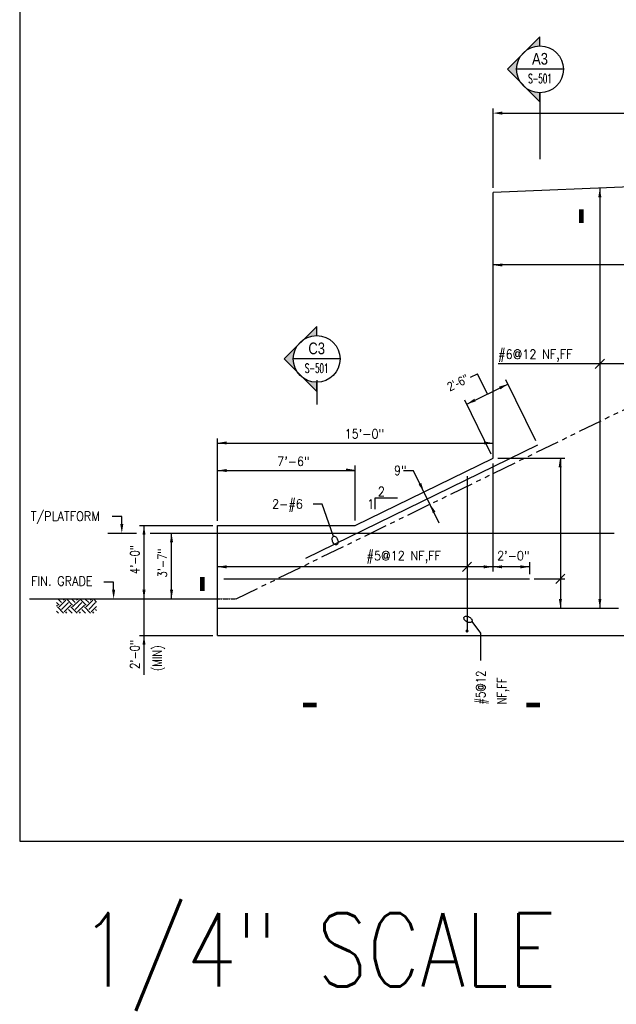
# Model space of a CAD drawing. Header units: inches. Extents: x -9715 to 32893, y -15613 to -1138.
# Tile 5 of 256: x 3456 to 3846, y -11080 to -10436. Entities that reach past the tile are written whole.
import ezdxf
from ezdxf.enums import TextEntityAlignment as Align

# ---------------------------------------------------------------- set-up
doc = ezdxf.new("R2010")
doc.units = ezdxf.units.IN
doc.header["$MEASUREMENT"] = 0
doc.linetypes.add('PHANTOM2', pattern=[1.25, 0.625, -0.125, 0.125, -0.125, 0.125, -0.125])
doc.layers.get('0').update_dxf_attribs({"color": 252})
doc.layers.get('DEFPOINTS').update_dxf_attribs({"color": 11})
for name, color, linetype in [('A-Anno-Symb', 2, 'Continuous'), ('S-ANNO-DIMS', 2, 'Continuous'), ('S-ANNO-SYMB', 2, 'Continuous'), ('S-ANNO-TEXT', 2, 'Continuous'), ('S1', 2, 'Continuous'), ('S3', 4, 'Continuous'), ('S4', 2, 'Continuous'), ('S5', 1, 'Continuous'), ('S5R', 1, 'Continuous'), ('S7', 2, 'Continuous'), ('S7R', 2, 'Continuous')]:
    doc.layers.add(name, color=color, linetype=linetype)
doc.styles.add('125', font='romans.shx', dxfattribs={"width": 0.8, "height": 2})
doc.styles.add('ROMANS', font='ROMANS.shx', dxfattribs={"width": 0.8})
doc.styles.get("Standard").update_dxf_attribs({"font": 'romans.shx', "width": 0.8})
doc.styles.add('SX-FRAC', font='SX-FRAC.shx', dxfattribs={"width": 0.9, "height": 14})
doc.styles.add('TITTEXTL', font='swiss.ttf', dxfattribs={"width": 0.8})

# ---------------------------------------------------------------- blocks, each defined once
blk = doc.blocks.new('*X692')
at = {"color": 0}
for p, q in [((3125.6, 1479.4), (3121.2, 1483.8)), ((3122.3, 1473.9), (3131.2, 1482.7)), ((3128.9, 1482.7), (3127.8, 1483.8)), ((3140, 1476.1), (3132.3, 1483.8)), ((3143.3, 1479.4), (3138.9, 1483.8)), ((3140, 1473.9), (3148.8, 1482.7)), ((3146.6, 1482.7), (3145.5, 1483.8)), ((3157.7, 1476.1), (3149.9, 1483.8)), ((3161, 1479.4), (3156.6, 1483.8)), ((3157.7, 1473.9), (3166.5, 1482.7)), ((3164.3, 1482.7), (3163.2, 1483.8)), ((3171.4, 1480.1), (3167.6, 1483.8)), ((3122.3, 1476.1), (3119, 1479.4)), ((3119, 1475), (3120.1, 1476.1)), ((3128.2, 1465.8), (3120.1, 1473.9)), ((3125.6, 1470.6), (3134.5, 1479.4)), ((3128.9, 1467.2), (3137.8, 1476.1)), ((3139.2, 1465.8), (3134.5, 1470.6)), ((3145.8, 1465.8), (3137.8, 1473.9)), ((3143.3, 1470.6), (3152.1, 1479.4)), ((3146.6, 1467.2), (3155.5, 1476.1)), ((3156.9, 1465.8), (3152.1, 1470.6)), ((3163.5, 1465.8), (3155.5, 1473.9)), ((3161, 1470.6), (3169.8, 1479.4)), ((3164.3, 1467.2), (3171.4, 1474.3)), ((3171.4, 1469), (3169.8, 1470.6)), ((3121.5, 1465.8), (3119, 1468.3)), ((3132.6, 1465.8), (3131.2, 1467.2)), ((3150.3, 1465.8), (3148.8, 1467.2)), ((3167.9, 1465.8), (3166.5, 1467.2))]:
    blk.add_line(p, q, dxfattribs=at)
blk = doc.blocks.new('NAVFAC_Anno_Arrow_A1')
at = {"linetype": 'ByBlock', "lineweight": -2}
h = blk.add_hatch(color=0, dxfattribs=at)
h.paths.add_polyline_path([(-1.77, 1.77), (-3.54, 0), (-2.5, 0, -0.198912)])
h.paths.add_polyline_path([(0, 3.54), (-1.77, 1.77, -0.414214), (1.77, 1.77)])
h.paths.add_polyline_path([(2.37, 1.16), (2.25, 1.1, -0.114349), (2.5, 0), (3.54, 0)])
h.paths.add_polyline_path([(1.77, 1.77, -0.082683), (2.25, 1.1), (2.37, 1.16)])
at = {"color": 0, "linetype": 'ByBlock', "lineweight": -2}
blk.add_lwpolyline([(-2.5, 0), (-3.54, 0), (0, 3.54), (3.54, 0), (2.5, 0)], dxfattribs=at)
blk = doc.blocks.new('Anno_Section_A2')
at = {"color": 0, "linetype": 'ByBlock', "lineweight": -2}
blk.add_line((2.5, 0), (-2.5, 0), dxfattribs=at)
blk.add_circle((0, 0), 2.5, dxfattribs=at)
at = {"color": 0, "linetype": 'ByBlock', "lineweight": -2, "style": 'ROMANS', "width": 0.8}
blk.add_attdef('NUMBER', text='', height=1, dxfattribs=at).set_placement((0, 0.5), align=Align.CENTER)
blk.add_attdef('SHEET', text='', height=0.75, dxfattribs=at).set_placement((0, -0.5), align=Align.TOP_CENTER)

msp = doc.modelspace()

# ---------------------------------------------------------------- linework, layer by layer
at = {"color": 1, "linetype": 'ByBlock'}
for p, q in [((3765.50067, -10545.74449), (3765.50067, -10493.78449)), ((3771.50067, -10496.78449), (3951.18817, -10496.78449))]:
    msp.add_line(p, q, dxfattribs=at)
msp.add_solid([(3771.50067, -10495.78449), (3771.50067, -10497.78449), (3765.50067, -10496.78449)], dxfattribs=at)
at = {"layer": 'A-Anno-Symb'}
msp.add_line((3796.15935, -10483.41042), (3796.15935, -10526.97384), dxfattribs=at)
at = {"layer": 'A-Anno-Symb', "elevation": -127.5}
msp.add_lwpolyline([(3823.24641, -10568.73162, 3, 3, 0), (3823.24641, -10559.73162, 0, 0, 0), (3915.45923, -10559.73162, 0, 0, 0)], format="xyseb", dxfattribs=at)
at = {"layer": 'A-Anno-Symb'}
for points in [[(4398.54944, -10800.3988, 0, 0, 0), (3861.66775, -10800.3988, 0, 0, 0), (3575.34368, -10800.3988, 3, 3, 0), (3575.34368, -10809.3988, 0, 0, 0)], [(3641.11307, -10884.01923, 3, 3, 0), (3650.11307, -10884.01923, 0, 0, 0), (3650.11307, -10838.62954, 0, 0, 0)], [(3787.15935, -10884.01923, 3, 3, 0), (3796.15935, -10884.01923, 0, 0, 0), (3796.15935, -10838.62954, 0, 0, 0)]]:
    msp.add_lwpolyline(points, format="xyseb", dxfattribs=at)
at = {"layer": 'DEFPOINTS'}
msp.add_lwpolyline([(3455.89523, -10973.22516), (4895.89523, -10973.22516), (4895.89523, -9989.22516), (3455.89523, -9989.22516)], close=True, dxfattribs=at)
at = {"layer": 'DEFPOINTS', "color": 0, "linetype": 'ByBlock'}
msp.add_point((3765.50067, -10548.74449), dxfattribs=at)
at = {"layer": 'S1', "color": 3}
for p, q in [((4149.18817, -10532.78449), (3765.50067, -10548.74449)), ((3765.50067, -10722.57607), (3765.50067, -10548.74449)), ((3675.18817, -10766.65949), (3765.50067, -10722.57607)), ((3585.18817, -10766.65949), (3675.18817, -10766.65949)), ((3585.18817, -10838.65949), (3585.18817, -10766.65949)), ((3585.18817, -10820.65949), (3847.56317, -10820.65949)), ((3585.18817, -10838.65949), (4125.18817, -10838.65949))]:
    msp.add_line(p, q, dxfattribs=at)
at = {"layer": 'S1', "color": 2, "linetype": 'PHANTOM2', "ltscale": 25}
msp.add_line((3597.36924, -10814.65949), (3999.84099, -10618.2046), dxfattribs=at)
at = {"layer": 'S1', "color": 2, "linetype": 'PHANTOM2'}
msp.add_line((3585.18817, -10814.65949), (3597.36924, -10814.65949), dxfattribs=at)
at = {"layer": 'S1', "color": 2, "linetype": 'Continuous'}
msp.add_lwpolyline([(3462.40896, -10814.65949), (3585.18817, -10814.65949)], dxfattribs=at)
at = {"layer": 'S3', "color": 5}
for p, q in [((3642.93408, -10787.96725), (3794.65363, -10713.90976)), ((3589.31467, -10801.58461), (3789.40047, -10801.58461))]:
    msp.add_line(p, q, dxfattribs=at)
for points in [[(3856.68817, -10660.84699), (3768.75067, -10660.84699)], [(3748.43817, -10734.24295), (3748.43817, -10835.65949)]]:
    msp.add_lwpolyline(points, dxfattribs=at)
at = {"layer": 'S3', "color": 5, "const_width": 1}
msp.add_lwpolyline([(3747.93817, -10835.65949, 1), (3748.93817, -10835.65949, 1)], format="xyb", close=True, dxfattribs=at)
at = {"layer": 'S4', "color": 3}
msp.add_line((3650.11307, -10671.62322), (3650.11307, -10687.38792), dxfattribs=at)
at = {"layer": 'S5', "color": 1}
for p, q in [((3585.18817, -10763.65949), (3585.18817, -10709.65949)), ((3585.18817, -10712.65949), (3765.50067, -10712.65949)), ((3675.18817, -10763.32616), (3675.18817, -10727.32616)), ((3585.18817, -10730.65949), (3675.18817, -10730.65949)), ((3713.53474, -10730.90241), (3706.80178, -10730.90241)), ((3688.14319, -10748.78114), (3688.14319, -10755.93057)), ((3702.92236, -10748.78114), (3688.14319, -10748.78114)), ((3537.18817, -10864.29145), (3537.18817, -10766.65949)), ((3555.18817, -10814.65949), (3555.18817, -10771.65949))]:
    msp.add_line(p, q, dxfattribs=at)
at = {"layer": 'S5'}
msp.add_lwpolyline([(3730.19789, -10765.03974), (3713.53474, -10730.90241)], dxfattribs=at)
at = {"layer": 'S5', "color": 1, "linetype": 'Continuous'}
for points in [[(3513.61854, -10771.65949), (3532.25013, -10771.65949)], [(3534.18817, -10766.65949), (3582.18817, -10766.65949)], [(3541.31415, -10771.65949), (3844.56317, -10771.65949)], [(3534.18817, -10838.65949), (3582.18817, -10838.65949)]]:
    msp.add_lwpolyline(points, dxfattribs=at)
at = {"layer": 'S5'}
for points in [[(3591.19361, -10713.62633), (3591.18256, -10711.62636), (3585.18817, -10712.65949)], [(3759.49524, -10713.62633), (3759.50629, -10711.62636), (3765.50067, -10712.65949)], [(3591.18817, -10731.65949), (3591.18817, -10729.65949), (3585.18817, -10730.65949)], [(3669.18817, -10731.32616), (3669.18817, -10729.32616), (3675.18817, -10730.32616)], [(3718.51835, -10738.83249), (3716.72104, -10739.7098), (3720.25161, -10744.66308)], [(3726.04508, -10758.52675), (3727.8424, -10757.64945), (3724.31182, -10752.69616)], [(3536.18817, -10772.65949), (3538.18817, -10772.65949), (3537.18817, -10766.65949)], [(3554.18817, -10777.65949), (3556.18817, -10777.65949), (3555.18817, -10771.65949)], [(3536.18817, -10808.65949), (3538.18817, -10808.65949), (3537.18817, -10814.65949)], [(3554.18817, -10808.65949), (3556.18817, -10808.65949), (3555.18817, -10814.65949)], [(3536.18817, -10844.65949), (3538.18817, -10844.65949), (3537.18817, -10838.65949)]]:
    msp.add_solid(points, dxfattribs=at)
at = {"layer": 'S5R', "color": 1}
for p, q in [((3750.6888, -10669.57674), (3755.3045, -10667.32372)), ((3761.78357, -10680.59722), (3755.3045, -10667.32372)), ((3748.23745, -10687.20937), (3775.19714, -10674.04977)), ((3793.33767, -10711.21379), (3773.88118, -10671.3538)), ((3764.18471, -10719.8801), (3746.92149, -10684.5134)), ((3789.40047, -10790.68645), (3789.40047, -10798.58461))]:
    msp.add_line(p, q, dxfattribs=at)
for points in [[(3769.36655, -10675.78304), (3770.24385, -10677.58035), (3775.19714, -10674.04977)], [(3754.06804, -10685.4761), (3753.19073, -10683.67879), (3748.23745, -10687.20937)], [(3783.40047, -10792.68645), (3783.40047, -10794.68645), (3789.40047, -10793.68645)]]:
    msp.add_solid(points, dxfattribs=at)
at = {"layer": 'S7', "color": 1}
for p, q in [((3522.68256, -10760.68058), (3516.38329, -10760.68058)), ((3522.68256, -10765.65949), (3522.68256, -10760.68058)), ((3517.31308, -10803.68058), (3511.01381, -10803.68058)), ((3517.31308, -10808.65949), (3517.31308, -10803.68058))]:
    msp.add_line(p, q, dxfattribs=at)
for points in [[(3523.68256, -10765.65949), (3521.68256, -10765.65949), (3522.68256, -10771.65949)], [(3518.31308, -10808.65949), (3516.31308, -10808.65949), (3517.31308, -10814.65949)]]:
    msp.add_solid(points, dxfattribs=at)
at = {"layer": 'S7R', "color": 1}
for p, q in [((3835.28541, -10545.83103), (3835.28541, -10820.65949)), ((3838.28541, -10657.84699), (3832.28541, -10663.84699)), ((3765.40047, -10725.96329), (3765.40047, -10796.68645)), ((3768.50067, -10722.62498), (3812.47698, -10722.62498)), ((3653.75604, -10752.67614), (3647.90887, -10752.67614)), ((3661.01688, -10773.81847), (3653.75604, -10752.67614)), ((3751.43817, -10790.68645), (3745.43817, -10796.68645)), ((3792.40047, -10801.58461), (3812.47698, -10801.58461)), ((3812.47698, -10798.58461), (3806.47698, -10804.58461)), ((3751.62771, -10829.51907), (3757.27451, -10837.13149)), ((3757.27451, -10837.13149), (3757.27451, -10855.02894))]:
    msp.add_line(p, q, dxfattribs=at)
for points in [[(4143.00067, -10596.06964), (3765.50067, -10596.06964)], [(3809.47698, -10722.62498), (3809.47698, -10820.65949)], [(3789.40047, -10793.68645), (3585.18817, -10793.68645)]]:
    msp.add_lwpolyline(points, dxfattribs=at)
for points in [[(3661.19528, -10773.73595, -0.153914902), (3661.83433, -10773.71341, -0.106839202), (3662.64035, -10774.13616, -0.073605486), (3663.28628, -10774.86094, -0.060146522), (3663.81368, -10775.92318, -0.060146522), (3664.07312, -10777.08042, -0.073605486), (3664.02795, -10778.05021, -0.106839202), (3663.66819, -10778.88625, -0.153914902), (3663.15764, -10779.27126, -0.153914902), (3662.51858, -10779.2938, -0.106839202), (3661.71256, -10778.87105, -0.073605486), (3661.06663, -10778.14627, -0.060146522), (3660.53923, -10777.08403, -0.060146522), (3660.27979, -10775.92679, -0.073605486), (3660.32497, -10774.957, -0.106839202), (3660.68473, -10774.12096, -0.153914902)], [(3746.53564, -10826.5931, -0.153914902), (3747.00621, -10826.16013, -0.106839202), (3747.89332, -10825.95661, -0.073605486), (3748.85542, -10826.0866, -0.060146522), (3749.94712, -10826.54996, -0.060146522), (3750.89717, -10827.25982, -0.073605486), (3751.49396, -10828.02558, -0.106839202), (3751.76483, -10828.89449, -0.153914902), (3751.62771, -10829.51907, -0.153914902), (3751.15715, -10829.95204, -0.106839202), (3750.27004, -10830.15556, -0.073605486), (3749.30794, -10830.02557, -0.060146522), (3748.21624, -10829.56221, -0.060146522), (3747.26618, -10828.85235, -0.073605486), (3746.6694, -10828.08659, -0.106839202), (3746.39853, -10827.21767, -0.153914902)]]:
    msp.add_lwpolyline(points, format="xyb", close=True, dxfattribs=at)
for points in [[(3834.28541, -10551.83103), (3836.28541, -10551.83103), (3835.28541, -10545.83103)], [(3771.54254, -10597.16148), (3771.53149, -10595.16151), (3765.53711, -10596.19464)], [(3810.33876, -10728.61656), (3808.33882, -10728.63299), (3809.28948, -10722.62498)], [(3591.18817, -10792.68645), (3591.18817, -10794.68645), (3585.18817, -10793.68645)], [(3759.40047, -10792.68645), (3759.40047, -10794.68645), (3765.40047, -10793.68645)], [(3771.40047, -10792.68645), (3771.40047, -10794.68645), (3765.40047, -10793.68645)], [(3810.52626, -10814.66791), (3808.52632, -10814.65147), (3809.47698, -10820.65949)], [(3836.33469, -10814.66791), (3834.33476, -10814.65147), (3835.28541, -10820.65949)]]:
    msp.add_solid(points, dxfattribs=at)

# ---------------------------------------------------------------- block references
at = {"layer": 'A-Anno-Symb', "xscale": -6.000000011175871, "yscale": 6.000000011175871, "zscale": 6.000000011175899, "rotation": 90}
for p in [(3796.15935, -10468.11042), (3650.11307, -10657.62322)]:
    msp.add_blockref('NAVFAC_Anno_Arrow_A1', p, dxfattribs=at)
at = {"layer": 'S-ANNO-SYMB'}
ref = msp.add_blockref('Anno_Section_A2', (3796.15935, -10468.11042), dxfattribs=dict(at, xscale=6.119999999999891, yscale=6.119999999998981, zscale=6.119999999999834))
ref.add_attrib('NUMBER', 'A3', dxfattribs={"layer": '0', "color": 0, "linetype": 'ByBlock', "lineweight": -2, "height": 7.65, "style": 'TITTEXTL', "width": 0.796875}).set_placement((3796.15935, -10465.05042, 127.5), align=Align.CENTER)
ref.add_attrib('SHEET', 'S-501', dxfattribs={"layer": '0', "color": 0, "linetype": 'ByBlock', "lineweight": -2, "height": 6.12, "style": 'ROMANS', "width": 0.55}).set_placement((3796.15935, -10471.17042, 127.5), align=Align.TOP_CENTER)
ref = msp.add_blockref('Anno_Section_A2', (3650.11307, -10657.62322), dxfattribs=dict(at, xscale=6.119999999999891, yscale=6.119999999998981, zscale=6.119999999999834))
ref.add_attrib('NUMBER', 'C3', dxfattribs={"layer": '0', "color": 0, "linetype": 'ByBlock', "lineweight": -2, "height": 7.65, "style": 'TITTEXTL', "width": 0.796875}).set_placement((3650.11307, -10654.56322, 127.5), align=Align.CENTER)
ref.add_attrib('SHEET', 'S-501', dxfattribs={"layer": '0', "color": 0, "linetype": 'ByBlock', "lineweight": -2, "height": 6.12, "style": 'ROMANS', "width": 0.55}).set_placement((3650.11307, -10660.68322, 127.5), align=Align.TOP_CENTER)
at = {"layer": 'S7', "color": 1, "xscale": 0.5, "yscale": 0.5, "zscale": 0.5}
msp.add_blockref('*X692', (1920.50211, -11556.79528), dxfattribs=at)

# ---------------------------------------------------------------- texts
at = {"insert": (3495.64523, -11020.22516), "char_height": 48, "width": 528, "attachment_point": 1}
msp.add_mtext('1/4" SCALE', dxfattribs=at)
at = {"layer": 'S-ANNO-DIMS', "style": '125', "width": 0.8}
for s, p in [('4\'-0"', (3534.18817, -10788.99379)), ('3\'-7"', (3552.18817, -10791.206)), ('2\'-0"', (3534.18817, -10851.06432)), ('(MIN)', (3548.84777, -10853.50593))]:
    msp.add_text(s, height=6, rotation=90, dxfattribs=at).set_placement(p, align=Align.CENTER)
for s, p in [('#5@12', (3760.4193, -10883.81019)), ('NF,FF', (3774.2011, -10883.81019))]:
    msp.add_text(s, height=6, rotation=90, dxfattribs=at).set_placement(p)
at = {"layer": 'S-ANNO-TEXT', "style": '125', "width": 0.9}
for s, p in [(' #6@12 NF,FF', (3765.13398, -10657.53449)), ('9"', (3700.67665, -10733.60422)), ('2', (3690.05947, -10747.38065)), ('2-#6', (3620.92294, -10755.59758)), ('1', (3683.10794, -10755.65893)), ('T/PLATFORM', (3463.11862, -10763.53889)), ('#5@12 NF,FF', (3682.739, -10789.41912)), ('2\'-0"', (3768.09927, -10789.41912)), ('FIN. GRADE', (3463.28826, -10806.03743))]:
    msp.add_text(s, height=6, dxfattribs=at).set_placement(p)
at = {"layer": 'S-ANNO-TEXT', "style": 'SX-FRAC', "width": 0.9}
msp.add_text('2\'-6"', height=6, rotation=26, dxfattribs=at).set_placement((3743.68608, -10675.95926), align=Align.CENTER)
at = {"layer": 'S-ANNO-TEXT', "style": '125', "width": 0.9}
for s, p in [('15\'-0"', (3681.3022, -10709.65949)), ('7\'-6"', (3634.9187, -10727.65949))]:
    msp.add_text(s, height=6, dxfattribs=at).set_placement(p, align=Align.CENTER)

doc.saveas('drawing.dxf')
